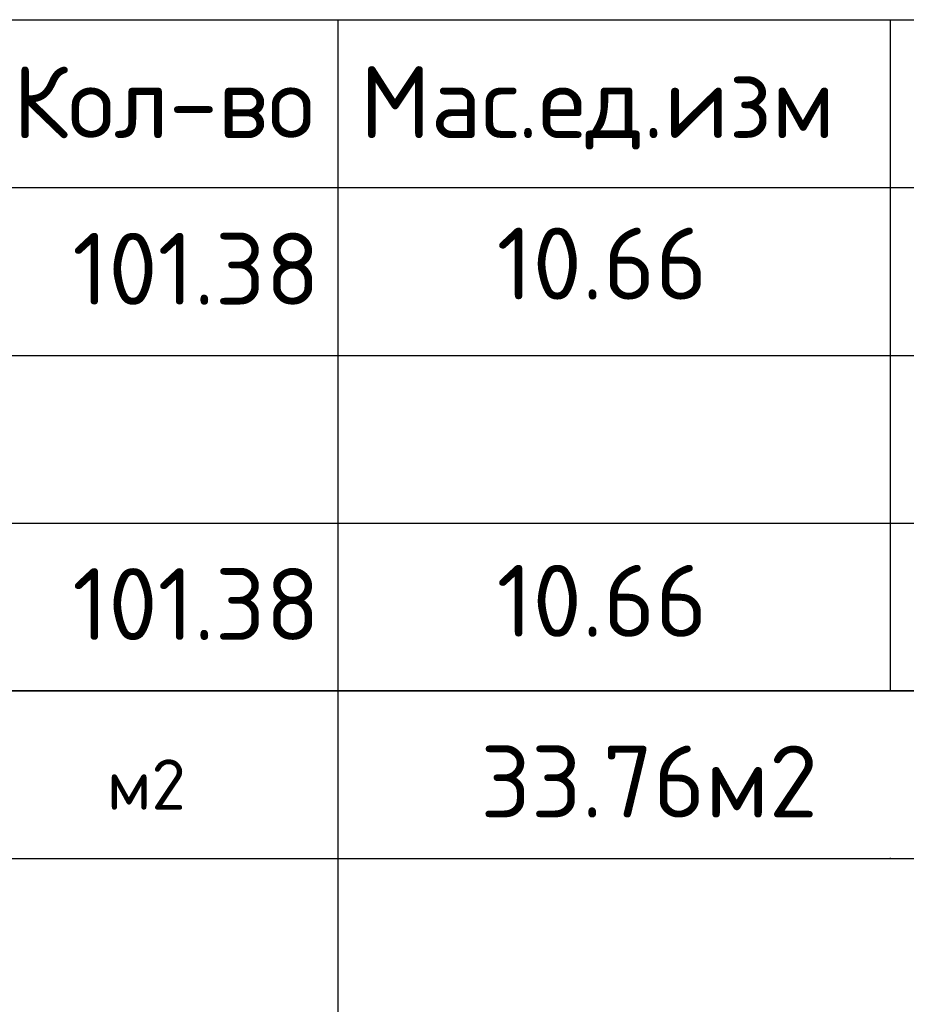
# Model space of a CAD drawing. Header units: millimetres. Extents: x -2765404 to 1548445, y -374876 to 1313256.
# Tile 22 of 77: x 48853 to 52919, y -228509 to -223991. Entities that reach past the tile are written whole.
import ezdxf

# ---------------------------------------------------------------- set-up
doc = ezdxf.new("R2010")
doc.units = ezdxf.units.MM
doc.layers.add('PDF _PDF _Текст', color=7, linetype='Continuous')
doc.layers.add('PDF _Текст', color=7, linetype='Continuous')
doc.styles.add('PDF ISOCPEUR', font='isocpeur.ttf')

msp = doc.modelspace()

# ---------------------------------------------------------------- linework, layer by layer
at = {"layer": 'PDF _PDF _Текст', "lineweight": 25}
msp.add_lwpolyline([(55174, -230921), (35820.1, -230921), (35820.1, -223990.7), (55174, -223990.7)], close=True, dxfattribs=at)
for points in [[(50312.3, -223990.7), (50312.3, -230921)], [(52845, -223990.7), (52845, -227071.1)], [(35820.1, -224760), (55174, -224760)], [(35820.1, -225532.4), (55174, -225532.4)], [(35820.1, -226301.8), (55174, -226301.8)], [(55174, -227071.1), (35820.1, -227071.1), (54045.4, -227071.1)], [(35820.1, -227840.5), (55174, -227840.5)], [(52845, -227837.5), (52845, -227840.5)]]:
    msp.add_lwpolyline(points, dxfattribs=at)

# ---------------------------------------------------------------- texts
at = {"layer": 'PDF _Текст', "attachment_point": 7, "style": 'PDF ISOCPEUR'}
for s, insert, char_height in [('Кол-во Мас.ед.изм', (48821.5, -224586.4), 330.001), ('10.66', (51039.8, -225274.9), 330), ('101.38', (49093.9, -225298.9), 330), ('101.38', (49093.9, -226837.6), 330), ('10.66', (51039.8, -226822.6), 330), ('33.76м2', (50965, -227651.9), 330), ('м2', (49252.6, -227616), 231)]:
    msp.add_mtext(s, dxfattribs=dict(at, insert=insert, char_height=char_height))

doc.saveas('drawing.dxf')
